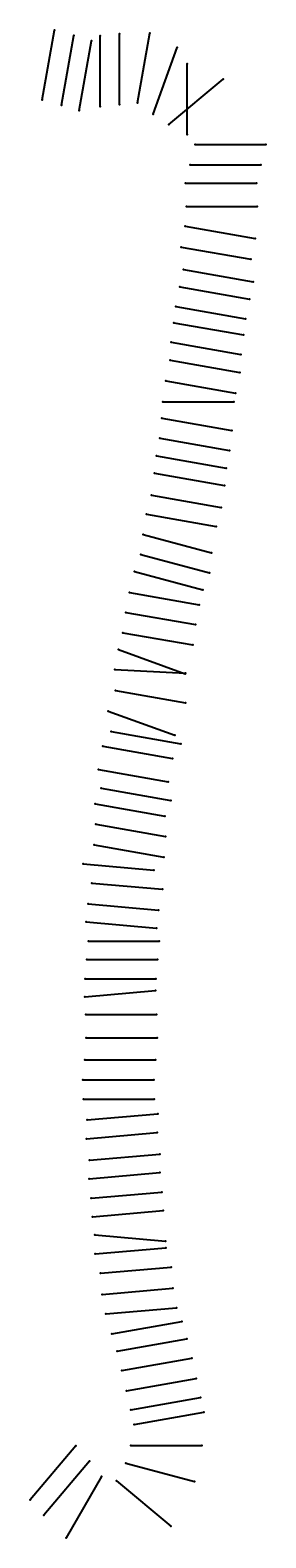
# Model space of a CAD drawing. Extents: x 513713 to 525361, y 2245378 to 2319929.
import ezdxf

# ---------------------------------------------------------------- set-up
doc = ezdxf.new("R2010")
doc.units = 0

msp = doc.modelspace()

# ---------------------------------------------------------------- linework, layer by layer
at = {"layer": 'LAYER001', "color": 1}
for p in [(514305, 2316482), (519022, 2316338), (515269, 2316222), (516133, 2315962), (517169, 2316147), (518126, 2316245), (519789, 2315774), (520569, 2315262), (521469, 2314771), (521861, 2314282), (521620, 2313276), (521397, 2312362), (521434, 2311214), (521381, 2310229), (521175, 2309205), (521294, 2308093), (521110, 2307230), (520913, 2306265), (520808, 2305462), (520681, 2304505), (520636, 2303612), (520412, 2302587), (520276, 2301553), (520226, 2300745), (520120, 2299758), (519951, 2298880), (519863, 2298026), (519702, 2296937), (519457, 2295988), (519294, 2294986), (519188, 2294009), (518865, 2293153), (518619, 2292122), (518434, 2291141), (518300, 2290134), (518082, 2289305), (517902, 2288322), (517935, 2287274), (517572, 2286257), (517710, 2285248), (517300, 2284528), (517085, 2283364), (517219, 2282444), (516920, 2281669), (516952, 2280667), (516868, 2279647), (516331, 2278705), (516767, 2277751), (516575, 2276726), (516473, 2275832), (516592, 2274887), (516514, 2273969), (516425, 2273027), (516422, 2272136), (516462, 2271262), (516484, 2270095), (516415, 2269011), (516320, 2268032), (516345, 2267069), (516534, 2266043), (516501, 2265114), (516637, 2264047), (516634, 2263137), (516728, 2262166), (516799, 2261258), (516916, 2260353), (516931, 2259419), (517195, 2258462), (517275, 2257418), (517453, 2256448), (517757, 2255470), (518007, 2254607), (518248, 2253650), (518475, 2252643), (518692, 2251709), (518845, 2250983), (515962, 2249931), (518695, 2249947), (516644, 2249173), (518449, 2249070), (517234, 2248409), (517979, 2248204)]:
    msp.add_point(p, dxfattribs=at)
at = {"layer": 'LAYER003', "color": 1, "linetype": 'CONTINUOUS'}
for p, q in [((514305, 2316482), (514912, 2319929)), ((515269, 2316222), (515877, 2319669)), ((516133, 2315962), (516741, 2319408)), ((517169, 2316147), (517169, 2319647)), ((518126, 2316245), (518126, 2319745)), ((519022, 2316338), (519630, 2319784)), ((519789, 2315774), (520986, 2319063)), ((521469, 2314771), (521469, 2318271)), ((520569, 2315262), (523250, 2317512)), ((521861, 2314282), (525361, 2314282)), ((521620, 2313276), (525120, 2313276)), ((521397, 2312362), (524897, 2312362)), ((521434, 2311214), (524934, 2311214)), ((521381, 2310229), (524827, 2309622)), ((521175, 2309205), (524622, 2308597)), ((521294, 2308093), (524741, 2307485)), ((521110, 2307230), (524557, 2306622)), ((520913, 2306265), (524360, 2305657)), ((520808, 2305462), (524255, 2304855)), ((520681, 2304505), (524128, 2303897)), ((520636, 2303612), (524083, 2303005)), ((520412, 2302587), (523859, 2301979)), ((520276, 2301553), (523776, 2301553)), ((520226, 2300745), (523673, 2300137)), ((520120, 2299758), (523567, 2299150)), ((519951, 2298880), (523398, 2298272)), ((519863, 2298026), (523310, 2297418)), ((519702, 2296937), (523149, 2296330)), ((519457, 2295988), (522904, 2295380)), ((519294, 2294986), (522675, 2294080)), ((519188, 2294009), (522569, 2293103)), ((518865, 2293153), (522246, 2292247)), ((518619, 2292122), (522066, 2291515)), ((518434, 2291141), (521881, 2290533)), ((518300, 2290134), (521746, 2289527)), ((518082, 2289305), (521371, 2288107)), ((517902, 2288322), (521397, 2288139)), ((517935, 2287274), (521382, 2286666)), ((517572, 2286257), (520861, 2285060)), ((517710, 2285248), (521157, 2284640)), ((517300, 2284528), (520747, 2283920)), ((517085, 2283364), (520532, 2282756)), ((517219, 2282444), (520666, 2281837)), ((516920, 2281669), (520367, 2281061)), ((516952, 2280667), (520399, 2280060)), ((516868, 2279647), (520315, 2279039)), ((516331, 2278705), (519818, 2278400)), ((516767, 2277751), (520254, 2277446)), ((516575, 2276726), (520061, 2276421)), ((516473, 2275832), (519960, 2275527)), ((516592, 2274887), (520092, 2274887)), ((516514, 2273969), (520014, 2273969)), ((516422, 2272136), (519908, 2272441)), ((516425, 2273027), (519925, 2273027)), ((516462, 2271262), (519962, 2271262)), ((516484, 2270095), (519984, 2270095)), ((516415, 2269011), (519915, 2269011)), ((516320, 2268032), (519820, 2268032)), ((516345, 2267069), (519845, 2267069)), ((516534, 2266043), (520021, 2266348)), ((516501, 2265114), (519988, 2265419)), ((516637, 2264047), (520124, 2264352)), ((516634, 2263137), (520121, 2263442)), ((516728, 2262166), (520215, 2262471)), ((516799, 2261258), (520286, 2261563)), ((516916, 2260353), (520403, 2260048)), ((516931, 2259419), (520417, 2259724)), ((517195, 2258462), (520682, 2258767)), ((517275, 2257418), (520761, 2257723)), ((517453, 2256448), (520939, 2256753)), ((517757, 2255470), (521204, 2256078)), ((518007, 2254607), (521454, 2255215)), ((518248, 2253650), (521695, 2254258)), ((518475, 2252643), (521922, 2253251)), ((518692, 2251709), (522139, 2252317)), ((518845, 2250983), (522292, 2251591)), ((515962, 2249931), (513713, 2247250)), ((518695, 2249947), (522195, 2249947)), ((516644, 2249173), (514395, 2246492)), ((518449, 2249070), (521830, 2248164)), ((517234, 2248409), (515484, 2245378)), ((517979, 2248204), (520660, 2245954))]:
    msp.add_line(p, q, dxfattribs=at)
at = {"layer": 'LAYER003', "color": 1}
for p in [(514912, 2319929), (515877, 2319669), (516741, 2319408), (517169, 2319647), (518126, 2319745), (519630, 2319784), (520986, 2319063), (521469, 2318271), (523250, 2317512), (525361, 2314282), (525120, 2313276), (524897, 2312362), (524934, 2311214), (524827, 2309622), (524622, 2308597), (524741, 2307485), (524557, 2306622), (524360, 2305657), (520681, 2304505), (524255, 2304855), (524128, 2303897), (520636, 2303612), (524083, 2303005), (520412, 2302587), (520276, 2301553), (523776, 2301553), (523859, 2301979), (520226, 2300745), (523673, 2300137), (520120, 2299758), (519951, 2298880), (523567, 2299150), (519863, 2298026), (523398, 2298272), (519702, 2296937), (523310, 2297418), (523149, 2296330), (519457, 2295988), (519294, 2294986), (522904, 2295380), (519188, 2294009), (522675, 2294080), (518865, 2293153), (522569, 2293103), (518619, 2292122), (522246, 2292247), (518434, 2291141), (522066, 2291515), (521881, 2290533), (518300, 2290134), (521746, 2289527), (518082, 2289305), (517902, 2288322), (521371, 2288107), (521397, 2288139), (517935, 2287274), (521382, 2286666), (517572, 2286257), (517710, 2285248), (520861, 2285060), (517300, 2284528), (521157, 2284640), (520747, 2283920), (517085, 2283364), (520532, 2282756), (517219, 2282444), (516920, 2281669), (520666, 2281837), (516952, 2280667), (520367, 2281061), (520399, 2280060), (516868, 2279647), (520315, 2279039), (516331, 2278705), (519818, 2278400), (516767, 2277751), (520254, 2277446), (516575, 2276726), (520061, 2276421), (516473, 2275832), (519960, 2275527), (516592, 2274887), (520092, 2274887), (516514, 2273969), (520014, 2273969), (516425, 2273027), (519908, 2272441), (519925, 2273027), (516422, 2272136), (516462, 2271262), (519962, 2271262), (516484, 2270095), (519984, 2270095), (516415, 2269011), (519915, 2269011), (516320, 2268032), (519820, 2268032), (516345, 2267069), (519845, 2267069), (516534, 2266043), (520021, 2266348), (516501, 2265114), (519988, 2265419), (520124, 2264352), (516637, 2264047), (520121, 2263442), (516634, 2263137), (516728, 2262166), (520215, 2262471), (516799, 2261258), (520286, 2261563), (516916, 2260353), (520403, 2260048), (520417, 2259724), (516931, 2259419), (517195, 2258462), (520682, 2258767), (517275, 2257418), (520761, 2257723), (520939, 2256753), (517453, 2256448), (521204, 2256078), (517757, 2255470), (521454, 2255215), (518007, 2254607), (521695, 2254258), (518248, 2253650), (521922, 2253251), (518475, 2252643), (522139, 2252317), (518692, 2251709), (522292, 2251591), (518845, 2250983), (515962, 2249931), (518695, 2249947), (522195, 2249947), (516644, 2249173), (518449, 2249070), (517234, 2248409), (517979, 2248204), (521830, 2248164), (513713, 2247250), (514395, 2246492), (520660, 2245954), (515484, 2245378)]:
    msp.add_point(p, dxfattribs=at)

# ---------------------------------------------------------------- texts
at = {"layer": 'LAYER002', "color": 1}
for s, p in [('R00174 13.71', (514245, 2316477)), ('R00674  8.51', (518962, 2316333)), ('R00281  7.56', (515209, 2316217)), ('R00374  5.36', (516073, 2315957)), ('R00490  5.14', (517109, 2316142)), ('R00590 14.19', (518066, 2316240)), ('R00774 13.11', (519729, 2315769)), ('R00874 11.95', (520509, 2315257)), ('R00974 15.29', (521409, 2314766)), ('R01074 17.23', (521801, 2314277)), ('R01174 12.86', (521560, 2313271)), ('R01281  9.98', (521337, 2312357)), ('R01385 15.35', (521374, 2311209)), ('R01498 10.31', (521321, 2310224)), ('R01574  6.78', (521115, 2309200)), ('R01674 11.48', (521234, 2308088)), ('R01798  8.08', (521050, 2307225)), ('R01874  7.70', (520853, 2306260)), ('R01981  6.85', (520748, 2305457)), ('R02098  9.15', (520621, 2304500)), ('R02181 10.76', (520576, 2303607)), ('R02274 12.52', (520352, 2302582)), ('R02381 12.77', (520216, 2301548)), ('R02498  9.17', (520166, 2300740)), ('R02598 10.19', (520060, 2299753)), ('R02674 10.32', (519891, 2298875)), ('R02774 10.34', (519803, 2298021)), ('R02874 18.93', (519642, 2296932)), ('R02998 14.15', (519397, 2295983)), ('R03085 13.11', (519234, 2294981)), ('R03174 20.43', (519128, 2294004)), ('R03298 12.95', (518805, 2293148)), ('R03398 16.73', (518559, 2292117)), ('R03474 20.08', (518374, 2291136)), ('R03588 16.76', (518240, 2290129)), ('R03690 18.35', (518022, 2289300)), ('R03781 20.29', (517842, 2288317)), ('R03898 14.99', (517875, 2287269)), ('R03974 20.03', (517512, 2286252)), ('R04074 14.87', (517650, 2285243)), ('R04190 19.46', (517240, 2284523)), ('R04298 22.32', (517025, 2283359)), ('R04381 21.76', (517159, 2282439)), ('R04474 22.04', (516860, 2281664)), ('R04574 18.36', (516892, 2280662)), ('R04674 13.89', (516808, 2279642)), ('R04781 18.09', (516271, 2278700)), ('R04887 20.53', (516707, 2277746)), ('R04987 18.71', (516515, 2276721)), ('R05098 18.71', (516413, 2275827)), ('R05187 19.68', (516532, 2274882)), ('R05291 18.83', (516454, 2273964)), ('R05387 16.74', (516365, 2273022)), ('R05487 22.61', (516362, 2272131)), ('R05587 20.37', (516402, 2271257)), ('R05698 15.36', (516424, 2270089)), ('R05774 12.38', (516355, 2269006)), ('R05874 14.62', (516260, 2268026)), ('R05981 23.94', (516285, 2267064)), ('R06098 14.71', (516474, 2266038)), ('R06174 20.50', (516441, 2265109)), ('R06289 26.91', (516577, 2264042)), ('R06374 18.48', (516574, 2263132)), ('R06498 18.90', (516668, 2262161)), ('R06574 21.70', (516739, 2261253)), ('R06674 26.77', (516856, 2260348)), ('R06781 18.23', (516870, 2259414)), ('R06898 21.97', (517135, 2258457)), ('R06987 20.81', (517215, 2257413)), ('R07098 12.69', (517393, 2256443)), ('R07181 20.35', (517697, 2255465)), ('R07287 19.01', (517947, 2254602)), ('R07398 12.25', (518188, 2253645)), ('R07498 13.32', (518415, 2252638)), ('R07595 27.97', (518632, 2251704)), ('R07698 19.69', (518785, 2250978)), ('R08290 12.68', (515902, 2249926)), ('R07797 11.34', (518635, 2249941)), ('R08181  6.58', (516584, 2249168)), ('R07874 10.11', (518389, 2249065)), ('R08095 15.41', (517174, 2248404)), ('R07974  5.72', (517919, 2248199))]:
    msp.add_text(s, height=5, dxfattribs=at).set_placement(p)
at = {"layer": 'LAYER003', "color": 1}
for s, rotation, p in [('N10%%D00\'00"E 3500.00', 80, (514598, 2318159)), ('N10%%D00\'00"E 3500.00', 80, (515562, 2317899)), ('NORTH 3500.00', 90, (517167, 2317865)), ('NORTH 3500.00', 90, (518123, 2317963)), ('N10%%D00\'00"E 3500.00', 80, (519315, 2318015)), ('N10%%D00\'00"E 3500.00', 80, (516426, 2317639)), ('N20%%D00\'00"E 3500.00', 70, (520369, 2317375)), ('NORTH 3500.00', 90, (521467, 2316489)), ('N50%%D00\'00"E 3500.00', 40, (521871, 2316358)), ('S80%%D00\'00"E 3500.00', -10, (523058, 2309936)), ('S80%%D00\'00"E 3500.00', -10, (522852, 2308912)), ('S80%%D00\'00"E 3500.00', -10, (522971, 2307800)), ('S80%%D00\'00"E 3500.00', -10, (522787, 2306937)), ('S80%%D00\'00"E 3500.00', -10, (522590, 2305972)), ('S80%%D00\'00"E 3500.00', -10, (522485, 2305169)), ('S80%%D00\'00"E 3500.00', -10, (522358, 2304212)), ('S80%%D00\'00"E 3500.00', -10, (522313, 2303319)), ('S80%%D00\'00"E 3500.00', -10, (522089, 2302294)), ('S80%%D00\'00"E 3500.00', -10, (521903, 2300452)), ('S80%%D00\'00"E 3500.00', -10, (521797, 2299465)), ('S80%%D00\'00"E 3500.00', -10, (521628, 2298587)), ('S80%%D00\'00"E 3500.00', -10, (521540, 2297733)), ('S80%%D00\'00"E 3500.00', -10, (521379, 2296644)), ('S80%%D00\'00"E 3500.00', -10, (521134, 2295695)), ('S75%%D00\'00"E 3500.00', -15, (520939, 2294548)), ('S75%%D00\'00"E 3500.00', -15, (520833, 2293571)), ('S75%%D00\'00"E 3500.00', -15, (520510, 2292715)), ('S80%%D00\'00"E 3500.00', -10, (520297, 2291829)), ('S80%%D00\'00"E 3500.00', -10, (520111, 2290848)), ('S80%%D00\'00"E 3500.00', -10, (519977, 2289841)), ('S70%%D00\'00"E 3500.00', -20, (519682, 2288725)), ('S87%%D00\'00"E 3500.00', -3, (519602, 2288235)), ('S80%%D00\'00"E 3500.00', -10, (519612, 2286981)), ('S70%%D00\'00"E 3500.00', -20, (519173, 2285677)), ('S80%%D00\'00"E 3500.00', -10, (519387, 2284955)), ('S80%%D00\'00"E 3500.00', -10, (518977, 2284234)), ('S80%%D00\'00"E 3500.00', -10, (518762, 2283071)), ('S80%%D00\'00"E 3500.00', -10, (518896, 2282151)), ('S80%%D00\'00"E 3500.00', -10, (518597, 2281376)), ('S80%%D00\'00"E 3500.00', -10, (518629, 2280374)), ('S80%%D00\'00"E 3500.00', -10, (518545, 2279354)), ('S85%%D00\'00"E 3500.00', -5, (518027, 2278559)), ('S85%%D00\'00"E 3500.00', -5, (518463, 2277605)), ('S85%%D00\'00"E 3500.00', -5, (518271, 2276580)), ('S85%%D00\'00"E 3500.00', -5, (518170, 2275687)), ('N85%%D00\'00"E 3500.00', 5, (518118, 2272287)), ('N85%%D00\'00"E 3500.00', 5, (518230, 2266194)), ('N85%%D00\'00"E 3500.00', 5, (518197, 2265265)), ('N85%%D00\'00"E 3500.00', 5, (518333, 2264198)), ('N85%%D00\'00"E 3500.00', 5, (518330, 2263288)), ('N85%%D00\'00"E 3500.00', 5, (518424, 2262317)), ('N85%%D00\'00"E 3500.00', 5, (518495, 2261409)), ('S85%%D00\'00"E 3500.00', -5, (518613, 2260207)), ('N85%%D00\'00"E 3500.00', 5, (518626, 2259569)), ('N85%%D00\'00"E 3500.00', 5, (518891, 2258612)), ('N85%%D00\'00"E 3500.00', 5, (518970, 2257569)), ('N85%%D00\'00"E 3500.00', 5, (519148, 2256599)), ('N80%%D00\'00"E 3500.00', 10, (519433, 2255768)), ('N80%%D00\'00"E 3500.00', 10, (519683, 2254905)), ('N80%%D00\'00"E 3500.00', 10, (519924, 2253949)), ('N80%%D00\'00"E 3500.00', 10, (520152, 2252941)), ('N80%%D00\'00"E 3500.00', 10, (520368, 2252007)), ('N80%%D00\'00"E 3500.00', 10, (520522, 2251281)), ('S40%%D00\'00"W 3500.00', -130, (514870, 2248625)), ('S75%%D00\'00"E 3500.00', -15, (520094, 2248632)), ('S40%%D00\'00"W 3500.00', -130, (515552, 2247868)), ('S50%%D00\'00"E 3500.00', -40, (519285, 2247112)), ('S30%%D00\'00"W 3500.00', -120, (516385, 2246933))]:
    msp.add_text(s, height=5, rotation=rotation, dxfattribs=at).set_placement(p)
for p in [(523581, 2314284), (523340, 2313278), (523117, 2312365), (523154, 2311216), (521996, 2301556), (518312, 2274889), (518234, 2273971), (518145, 2273030), (518182, 2271264), (518204, 2270097), (518135, 2269013), (518040, 2268034), (518065, 2267072), (520415, 2249949)]:
    msp.add_text('EAST 3500.00', height=5, dxfattribs=at).set_placement(p)

doc.saveas('drawing.dxf')
